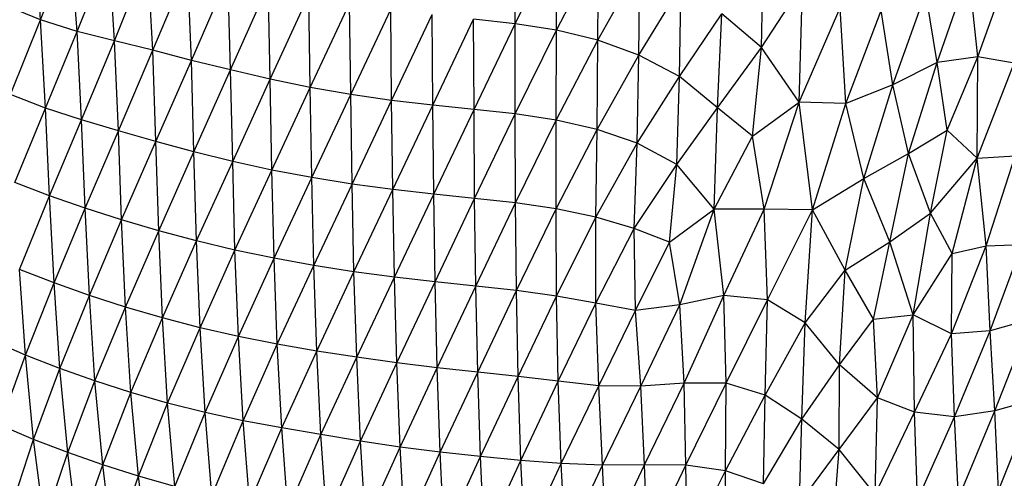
# Paper-space layout '_Isométrica' of a CAD drawing. Header units: millimetres. Extents: x -209 to 191, y -221 to 466.
# Tile 5 of 15: x -73 to 34, y -124 to -74. Entities that reach past the tile are written whole.
import ezdxf

# ---------------------------------------------------------------- set-up
doc = ezdxf.new("R2010")
doc.units = ezdxf.units.MM

psp = doc.layouts.new('_Isométrica')

# ---------------------------------------------------------------- linework, layer by layer
at = {"color": 7, "linetype": 'Continuous', "lineweight": 25}
for p, q in [((-70.7, -74.27), (-71.38, -64.53)), ((-19.06, -74.68), (-19.08, -64.75)), ((-70.7, -74.27), (-67.47, -66.1)), ((-66.73, -75.53), (-67.47, -66.1)), ((-19.06, -74.68), (-14.55, -65.49)), ((-14.55, -75.39), (-14.55, -65.49)), ((-66.73, -75.53), (-63.3, -66.88)), ((-62.65, -76.56), (-63.3, -66.88)), ((-14.55, -75.39), (-10.01, -66.62)), ((-10.05, -76.48), (-10.01, -66.62)), ((7.77, -77.28), (7.97, -66.63)), ((-62.65, -76.56), (-59.08, -67.58)), ((-58.5, -77.58), (-59.08, -67.58)), ((-10.05, -76.48), (-5.49, -68.29)), ((-5.58, -78.1), (-5.49, -68.29)), ((31.3, -78.3), (34.78, -68.57)), ((-58.5, -77.58), (-54.7, -68.63)), ((-54.28, -78.67), (-54.7, -68.63)), ((-54.28, -78.67), (-50.32, -69.52)), ((-50.02, -79.72), (-50.32, -69.52)), ((26.87, -78.91), (30.33, -69.02)), ((31.3, -78.3), (30.33, -69.02)), ((-50.02, -79.72), (-45.94, -70.53)), ((-45.72, -80.73), (-45.94, -70.53)), ((-5.58, -78.1), (-0.98, -70.59)), ((-1.18, -80.43), (-0.98, -70.59)), ((7.77, -77.28), (12.21, -70.44)), ((11.88, -83.23), (12.21, -70.44)), ((-45.72, -80.73), (-41.52, -71.61)), ((-41.35, -81.64), (-41.52, -71.61)), ((22.06, -81.33), (25.65, -71.26)), ((26.87, -78.91), (25.65, -71.26)), ((-70.7, -74.27), (-74.51, -72.69)), ((-41.35, -81.64), (-37.07, -72.47)), ((-36.94, -82.4), (-37.07, -72.47)), ((-36.94, -82.4), (-32.59, -73.14)), ((-32.5, -83.03), (-32.59, -73.14)), ((-32.5, -83.03), (-28.09, -73.69)), ((-28.02, -83.55), (-28.09, -73.69)), ((-1.18, -80.43), (3.44, -73.62)), ((2.99, -83.85), (3.44, -73.62)), ((7.77, -77.28), (3.44, -73.62)), ((11.88, -83.23), (16.33, -72.94)), ((16.94, -83.37), (16.33, -72.94)), ((16.94, -83.37), (20.78, -73.24)), ((22.06, -81.33), (20.78, -73.24)), ((-74, -82.4), (-70.7, -74.27)), ((-66.73, -75.53), (-70.7, -74.27)), ((-70.17, -83.86), (-70.7, -74.27)), ((-28.02, -83.55), (-23.58, -74.17)), ((-19.06, -74.68), (-23.58, -74.17)), ((-23.53, -84.01), (-23.58, -74.17)), ((-23.53, -84.01), (-19.06, -74.68)), ((-14.55, -75.39), (-19.06, -74.68)), ((-19.04, -84.51), (-19.06, -74.68)), ((-70.17, -83.86), (-66.73, -75.53)), ((-62.65, -76.56), (-66.73, -75.53)), ((-66.24, -85.15), (-66.73, -75.53)), ((-19.04, -84.51), (-14.55, -75.39)), ((-14.57, -85.18), (-14.55, -75.39)), ((-10.05, -76.48), (-14.55, -75.39)), ((-66.24, -85.15), (-62.65, -76.56)), ((-58.5, -77.58), (-62.65, -76.56)), ((-62.24, -86.34), (-62.65, -76.56)), ((-14.57, -85.18), (-10.05, -76.48)), ((-10.14, -86.2), (-10.05, -76.48)), ((-5.58, -78.1), (-10.05, -76.48)), ((-62.24, -86.34), (-58.5, -77.58)), ((-54.28, -78.67), (-58.5, -77.58)), ((-58.16, -87.49), (-58.5, -77.58)), ((-10.14, -86.2), (-5.58, -78.1)), ((-5.76, -87.7), (-5.58, -78.1)), ((-1.18, -80.43), (-5.58, -78.1)), ((2.99, -83.85), (7.77, -77.28)), ((6.77, -86.94), (7.77, -77.28)), ((11.88, -83.23), (7.77, -77.28)), ((-58.16, -87.49), (-54.28, -78.67)), ((-50.02, -79.72), (-54.28, -78.67)), ((-54.01, -88.62), (-54.28, -78.67)), ((26.87, -78.91), (22.06, -81.33)), ((23.76, -88.8), (26.87, -78.91)), ((31.3, -78.3), (26.87, -78.91)), ((27.97, -86.28), (26.87, -78.91)), ((27.97, -86.28), (31.3, -78.3)), ((31.24, -89.32), (31.3, -78.3)), ((31.24, -89.32), (35.25, -78.99)), ((35.25, -78.99), (31.3, -78.3)), ((-54.01, -88.62), (-50.02, -79.72)), ((-45.72, -80.73), (-50.02, -79.72)), ((-49.8, -89.67), (-50.02, -79.72)), ((-49.8, -89.67), (-45.72, -80.73)), ((-41.35, -81.64), (-45.72, -80.73)), ((-45.53, -90.61), (-45.72, -80.73)), ((-5.76, -87.7), (-1.18, -80.43)), ((-1.45, -90), (-1.18, -80.43)), ((2.99, -83.85), (-1.18, -80.43)), ((22.06, -81.33), (16.94, -83.37)), ((18.89, -91.55), (22.06, -81.33)), ((23.76, -88.8), (22.06, -81.33)), ((-70.17, -83.86), (-74, -82.4)), ((-45.53, -90.61), (-41.35, -81.64)), ((-36.94, -82.4), (-41.35, -81.64)), ((-41.19, -91.44), (-41.35, -81.64)), ((-41.19, -91.44), (-36.94, -82.4)), ((-32.5, -83.03), (-36.94, -82.4)), ((-36.8, -92.14), (-36.94, -82.4)), ((-36.8, -92.14), (-32.5, -83.03)), ((-28.02, -83.55), (-32.5, -83.03)), ((-32.38, -92.74), (-32.5, -83.03)), ((-32.38, -92.74), (-28.02, -83.55)), ((-23.53, -84.01), (-28.02, -83.55)), ((-27.92, -93.25), (-28.02, -83.55)), ((6.77, -86.94), (11.88, -83.23)), ((8.05, -94.89), (11.88, -83.23)), ((16.94, -83.37), (11.88, -83.23)), ((13.3, -94.94), (11.88, -83.23)), ((13.3, -94.94), (16.94, -83.37)), ((18.89, -91.55), (16.94, -83.37)), ((-73.52, -91.97), (-70.17, -83.86)), ((-66.24, -85.15), (-70.17, -83.86)), ((-69.73, -93.43), (-70.17, -83.86)), ((-27.92, -93.25), (-23.53, -84.01)), ((-19.04, -84.51), (-23.53, -84.01)), ((-23.46, -93.71), (-23.53, -84.01)), ((-23.46, -93.71), (-19.04, -84.51)), ((-14.57, -85.18), (-19.04, -84.51)), ((-19, -94.2), (-19.04, -84.51)), ((-1.45, -90), (2.99, -83.85)), ((2.61, -94.87), (2.99, -83.85)), ((6.77, -86.94), (2.99, -83.85)), ((-69.73, -93.43), (-66.24, -85.15)), ((-62.24, -86.34), (-66.24, -85.15)), ((-65.85, -94.77), (-66.24, -85.15)), ((-19, -94.2), (-14.57, -85.18)), ((-14.6, -94.84), (-14.57, -85.18)), ((-10.14, -86.2), (-14.57, -85.18)), ((-65.85, -94.77), (-62.24, -86.34)), ((-58.16, -87.49), (-62.24, -86.34)), ((-61.89, -96.03), (-62.24, -86.34)), ((-14.6, -94.84), (-10.14, -86.2)), ((-10.27, -95.75), (-10.14, -86.2)), ((-5.76, -87.7), (-10.14, -86.2)), ((23.76, -88.8), (27.97, -86.28)), ((26.17, -95.3), (27.97, -86.28)), ((31.24, -89.32), (27.97, -86.28)), ((-61.89, -96.03), (-58.16, -87.49)), ((-54.01, -88.62), (-58.16, -87.49)), ((-57.85, -97.22), (-58.16, -87.49)), ((-10.27, -95.75), (-5.76, -87.7)), ((-6.1, -96.98), (-5.76, -87.7)), ((-1.45, -90), (-5.76, -87.7)), ((2.61, -94.87), (6.77, -86.94)), ((8.05, -94.89), (6.77, -86.94)), ((-57.85, -97.22), (-54.01, -88.62)), ((-49.8, -89.67), (-54.01, -88.62)), ((-53.73, -98.33), (-54.01, -88.62)), ((18.89, -91.55), (23.76, -88.8)), ((21.72, -98.42), (23.76, -88.8)), ((26.17, -95.3), (23.76, -88.8)), ((-53.73, -98.33), (-49.8, -89.67)), ((-45.53, -90.61), (-49.8, -89.67)), ((-49.55, -99.33), (-49.8, -89.67)), ((-6.1, -96.98), (-1.45, -90)), ((-2.26, -98.46), (-1.45, -90)), ((2.61, -94.87), (-1.45, -90)), ((26.17, -95.3), (31.24, -89.32)), ((28.5, -99.7), (31.24, -89.32)), ((31.24, -89.32), (35.36, -89.08)), ((32.21, -98.87), (31.24, -89.32)), ((32.21, -98.87), (35.36, -89.08)), ((-49.55, -99.33), (-45.53, -90.61)), ((-41.19, -91.44), (-45.53, -90.61)), ((-45.29, -100.22), (-45.53, -90.61)), ((-69.73, -93.43), (-73.52, -91.97)), ((-45.29, -100.22), (-41.19, -91.44)), ((-36.8, -92.14), (-41.19, -91.44)), ((-40.97, -100.99), (-41.19, -91.44)), ((-40.97, -100.99), (-36.8, -92.14)), ((-32.38, -92.74), (-36.8, -92.14)), ((-36.6, -101.68), (-36.8, -92.14)), ((13.3, -94.94), (18.89, -91.55)), ((16.88, -101.51), (18.89, -91.55)), ((21.72, -98.42), (18.89, -91.55)), ((-36.6, -101.68), (-32.38, -92.74)), ((-27.92, -93.25), (-32.38, -92.74)), ((-32.19, -102.27), (-32.38, -92.74)), ((-73.01, -101.43), (-69.73, -93.43)), ((-65.85, -94.77), (-69.73, -93.43)), ((-69.24, -102.89), (-69.73, -93.43)), ((-32.19, -102.27), (-27.92, -93.25)), ((-23.46, -93.71), (-27.92, -93.25)), ((-27.76, -102.79), (-27.92, -93.25)), ((-27.76, -102.79), (-23.46, -93.71)), ((-19, -94.2), (-23.46, -93.71)), ((-23.33, -103.26), (-23.46, -93.71)), ((-23.33, -103.26), (-19, -94.2)), ((-14.6, -94.84), (-19, -94.2)), ((-18.92, -103.74), (-19, -94.2)), ((-69.24, -102.89), (-65.85, -94.77)), ((-61.89, -96.03), (-65.85, -94.77)), ((-65.39, -104.26), (-65.85, -94.77)), ((-18.92, -103.74), (-14.6, -94.84)), ((-10.27, -95.75), (-14.6, -94.84)), ((-14.56, -104.34), (-14.6, -94.84)), ((-2.26, -98.46), (2.61, -94.87)), ((-1.14, -105.3), (2.61, -94.87)), ((8.05, -94.89), (2.61, -94.87)), ((3.66, -104.26), (2.61, -94.87)), ((3.66, -104.26), (8.05, -94.89)), ((13.3, -94.94), (8.05, -94.89)), ((8.43, -104.74), (8.05, -94.89)), ((8.43, -104.74), (13.3, -94.94)), ((12.51, -107.26), (13.3, -94.94)), ((16.88, -101.51), (13.3, -94.94)), ((21.72, -98.42), (26.17, -95.3)), ((24.27, -106.36), (26.17, -95.3)), ((28.5, -99.7), (26.17, -95.3)), ((-65.39, -104.26), (-61.89, -96.03)), ((-57.85, -97.22), (-61.89, -96.03)), ((-61.46, -105.54), (-61.89, -96.03)), ((-14.56, -104.34), (-10.27, -95.75)), ((-6.1, -96.98), (-10.27, -95.75)), ((-10.26, -105.11), (-10.27, -95.75)), ((-61.46, -105.54), (-57.85, -97.22)), ((-53.73, -98.33), (-57.85, -97.22)), ((-57.44, -106.72), (-57.85, -97.22)), ((-10.26, -105.11), (-6.1, -96.98)), ((-2.26, -98.46), (-6.1, -96.98)), ((-5.95, -105.92), (-6.1, -96.98)), ((-57.44, -106.72), (-53.73, -98.33)), ((-49.55, -99.33), (-53.73, -98.33)), ((-53.35, -107.79), (-53.73, -98.33)), ((-5.95, -105.92), (-2.26, -98.46)), ((-1.14, -105.3), (-2.26, -98.46)), ((16.88, -101.51), (21.72, -98.42)), ((19.97, -106.86), (21.72, -98.42)), ((24.27, -106.36), (21.72, -98.42)), ((-53.35, -107.79), (-49.55, -99.33)), ((-45.29, -100.22), (-49.55, -99.33)), ((-49.18, -108.74), (-49.55, -99.33)), ((28.43, -108.46), (32.21, -98.87)), ((28.5, -99.7), (32.21, -98.87)), ((32.21, -98.87), (36.12, -98.72)), ((32.66, -108.13), (32.21, -98.87)), ((32.66, -108.13), (36.12, -98.72)), ((-49.18, -108.74), (-45.29, -100.22)), ((-40.97, -100.99), (-45.29, -100.22)), ((-44.95, -109.58), (-45.29, -100.22)), ((24.27, -106.36), (28.5, -99.7)), ((28.43, -108.46), (28.5, -99.7)), ((-69.24, -102.89), (-73.01, -101.43)), ((-72.35, -110.75), (-73.01, -101.43)), ((-44.95, -109.58), (-40.97, -100.99)), ((-36.6, -101.68), (-40.97, -100.99)), ((-40.65, -110.32), (-40.97, -100.99)), ((-40.65, -110.32), (-36.6, -101.68)), ((-32.19, -102.27), (-36.6, -101.68)), ((-36.3, -111), (-36.6, -101.68)), ((12.51, -107.26), (16.88, -101.51)), ((16.24, -111.82), (16.88, -101.51)), ((19.97, -106.86), (16.88, -101.51)), ((-36.3, -111), (-32.19, -102.27)), ((-27.76, -102.79), (-32.19, -102.27)), ((-31.92, -111.61), (-32.19, -102.27)), ((-31.92, -111.61), (-27.76, -102.79)), ((-23.33, -103.26), (-27.76, -102.79)), ((-27.53, -112.15), (-27.76, -102.79)), ((-72.35, -110.75), (-69.24, -102.89)), ((-65.39, -104.26), (-69.24, -102.89)), ((-68.62, -112.21), (-69.24, -102.89)), ((-27.53, -112.15), (-23.33, -103.26)), ((-18.92, -103.74), (-23.33, -103.26)), ((-23.13, -112.63), (-23.33, -103.26)), ((-23.13, -112.63), (-18.92, -103.74)), ((-14.56, -104.34), (-18.92, -103.74)), ((-18.74, -113.1), (-18.92, -103.74)), ((-68.62, -112.21), (-65.39, -104.26)), ((-61.46, -105.54), (-65.39, -104.26)), ((-64.79, -113.57), (-65.39, -104.26)), ((-18.74, -113.1), (-14.56, -104.34)), ((-10.26, -105.11), (-14.56, -104.34)), ((-14.37, -113.61), (-14.56, -104.34)), ((3.66, -104.26), (-1.14, -105.3)), ((-0.67, -113.8), (3.66, -104.26)), ((8.43, -104.74), (3.66, -104.26)), ((3.9, -113.82), (3.66, -104.26)), ((3.9, -113.82), (8.43, -104.74)), ((8.16, -115.11), (8.43, -104.74)), ((12.51, -107.26), (8.43, -104.74)), ((-64.79, -113.57), (-61.46, -105.54)), ((-57.44, -106.72), (-61.46, -105.54)), ((-60.87, -114.83), (-61.46, -105.54)), ((-14.37, -113.61), (-10.26, -105.11)), ((-5.95, -105.92), (-10.26, -105.11)), ((-9.96, -114.1), (-10.26, -105.11)), ((-9.96, -114.1), (-5.95, -105.92)), ((-1.14, -105.3), (-5.95, -105.92)), ((-5.36, -114.14), (-5.95, -105.92)), ((-5.36, -114.14), (-1.14, -105.3)), ((-0.67, -113.8), (-1.14, -105.3)), ((-60.87, -114.83), (-57.44, -106.72)), ((-53.35, -107.79), (-57.44, -106.72)), ((-56.88, -115.99), (-57.44, -106.72)), ((16.24, -111.82), (19.97, -106.86)), ((19.97, -106.86), (24.27, -106.36)), ((20.38, -115.42), (19.97, -106.86)), ((20.38, -115.42), (24.27, -106.36)), ((28.43, -108.46), (24.27, -106.36)), ((24.43, -116.96), (24.27, -106.36)), ((37.05, -106.88), (32.66, -108.13)), ((33.17, -116.81), (37.05, -106.88)), ((-56.88, -115.99), (-53.35, -107.79)), ((-49.18, -108.74), (-53.35, -107.79)), ((-52.81, -117.02), (-53.35, -107.79)), ((8.16, -115.11), (12.51, -107.26)), ((12.15, -117.72), (12.51, -107.26)), ((16.24, -111.82), (12.51, -107.26)), ((32.66, -108.13), (28.43, -108.46)), ((28.78, -117.49), (32.66, -108.13)), ((33.17, -116.81), (32.66, -108.13)), ((-72.35, -110.75), (-75.99, -109.19)), ((-52.81, -117.02), (-49.18, -108.74)), ((-44.95, -109.58), (-49.18, -108.74)), ((-48.67, -117.91), (-49.18, -108.74)), ((24.43, -116.96), (28.43, -108.46)), ((28.78, -117.49), (28.43, -108.46)), ((-48.67, -117.91), (-44.95, -109.58)), ((-40.65, -110.32), (-44.95, -109.58)), ((-44.45, -118.69), (-44.95, -109.58)), ((-44.45, -118.69), (-40.65, -110.32)), ((-36.3, -111), (-40.65, -110.32)), ((-40.19, -119.42), (-40.65, -110.32)), ((-75.09, -118.4), (-72.35, -110.75)), ((-68.62, -112.21), (-72.35, -110.75)), ((-71.48, -119.93), (-72.35, -110.75)), ((-40.19, -119.42), (-36.3, -111)), ((-31.92, -111.61), (-36.3, -111)), ((-35.88, -120.12), (-36.3, -111)), ((-71.48, -119.93), (-68.62, -112.21)), ((-64.79, -113.57), (-68.62, -112.21)), ((-67.76, -121.37), (-68.62, -112.21)), ((-35.88, -120.12), (-31.92, -111.61)), ((-27.53, -112.15), (-31.92, -111.61)), ((-31.55, -120.77), (-31.92, -111.61)), ((-31.55, -120.77), (-27.53, -112.15)), ((-23.13, -112.63), (-27.53, -112.15)), ((-27.2, -121.33), (-27.53, -112.15)), ((12.15, -117.72), (16.24, -111.82)), ((16.23, -121.03), (16.24, -111.82)), ((20.38, -115.42), (16.24, -111.82)), ((-67.76, -121.37), (-64.79, -113.57)), ((-60.87, -114.83), (-64.79, -113.57)), ((-63.95, -122.71), (-64.79, -113.57)), ((-27.2, -121.33), (-23.13, -112.63)), ((-18.74, -113.1), (-23.13, -112.63)), ((-22.83, -121.81), (-23.13, -112.63)), ((-22.83, -121.81), (-18.74, -113.1)), ((-14.37, -113.61), (-18.74, -113.1)), ((-18.44, -122.22), (-18.74, -113.1)), ((-18.44, -122.22), (-14.37, -113.61)), ((-9.96, -114.1), (-14.37, -113.61)), ((-14.03, -122.57), (-14.37, -113.61)), ((-14.03, -122.57), (-9.96, -114.1)), ((-5.36, -114.14), (-9.96, -114.1)), ((-9.53, -122.74), (-9.96, -114.1)), ((-9.53, -122.74), (-5.36, -114.14)), ((-0.67, -113.8), (-5.36, -114.14)), ((-4.98, -122.71), (-5.36, -114.14)), ((-4.98, -122.71), (-0.67, -113.8)), ((3.9, -113.82), (-0.67, -113.8)), ((-0.48, -122.75), (-0.67, -113.8)), ((-0.48, -122.75), (3.9, -113.82)), ((3.85, -123.35), (3.9, -113.82)), ((8.16, -115.11), (3.9, -113.82)), ((-63.95, -122.71), (-60.87, -114.83)), ((-56.88, -115.99), (-60.87, -114.83)), ((-60.06, -123.95), (-60.87, -114.83)), ((3.85, -123.35), (8.16, -115.11)), ((7.97, -124.77), (8.16, -115.11)), ((12.15, -117.72), (8.16, -115.11)), ((16.23, -121.03), (20.38, -115.42)), ((20.14, -125.93), (20.38, -115.42)), ((24.43, -116.96), (20.38, -115.42)), ((37.49, -115.62), (33.17, -116.81)), ((33.55, -125.5), (37.49, -115.62)), ((-60.06, -123.95), (-56.88, -115.99)), ((-52.81, -117.02), (-56.88, -115.99)), ((-56.09, -125.07), (-56.88, -115.99)), ((33.17, -116.81), (28.78, -117.49)), ((29.2, -126.32), (33.17, -116.81)), ((33.55, -125.5), (33.17, -116.81)), ((-56.09, -125.07), (-52.81, -117.02)), ((-48.67, -117.91), (-52.81, -117.02)), ((-52.05, -126.04), (-52.81, -117.02)), ((7.97, -124.77), (12.15, -117.72)), ((11.9, -126.84), (12.15, -117.72)), ((16.23, -121.03), (12.15, -117.72)), ((20.14, -125.93), (24.43, -116.96)), ((28.78, -117.49), (24.43, -116.96)), ((24.73, -126.53), (24.43, -116.96)), ((24.73, -126.53), (28.78, -117.49)), ((29.2, -126.32), (28.78, -117.49)), ((-71.48, -119.93), (-75.09, -118.4)), ((-52.05, -126.04), (-48.67, -117.91)), ((-44.45, -118.69), (-48.67, -117.91)), ((-47.95, -126.84), (-48.67, -117.91)), ((-47.95, -126.84), (-44.45, -118.69)), ((-40.19, -119.42), (-44.45, -118.69)), ((-43.78, -127.55), (-44.45, -118.69)), ((-73.92, -127.47), (-71.48, -119.93)), ((-67.76, -121.37), (-71.48, -119.93)), ((-70.32, -128.97), (-71.48, -119.93)), ((-43.78, -127.55), (-40.19, -119.42)), ((-35.88, -120.12), (-40.19, -119.42)), ((-39.57, -128.3), (-40.19, -119.42)), ((-39.57, -128.3), (-35.88, -120.12)), ((-31.55, -120.77), (-35.88, -120.12)), ((-35.34, -129.07), (-35.88, -120.12)), ((-35.34, -129.07), (-31.55, -120.77)), ((-27.2, -121.33), (-31.55, -120.77)), ((-31.08, -129.77), (-31.55, -120.77)), ((11.9, -126.84), (16.23, -121.03)), ((15.57, -129.09), (16.23, -121.03)), ((20.14, -125.93), (16.23, -121.03)), ((-70.32, -128.97), (-67.76, -121.37)), ((-63.95, -122.71), (-67.76, -121.37)), ((-66.61, -130.38), (-67.76, -121.37)), ((-31.08, -129.77), (-27.2, -121.33)), ((-22.83, -121.81), (-27.2, -121.33)), ((-26.76, -130.32), (-27.2, -121.33)), ((-26.76, -130.32), (-22.83, -121.81)), ((-18.44, -122.22), (-22.83, -121.81)), ((-22.41, -130.75), (-22.83, -121.81)), ((-66.61, -130.38), (-63.95, -122.71)), ((-60.06, -123.95), (-63.95, -122.71)), ((-62.82, -131.7), (-63.95, -122.71)), ((-22.41, -130.75), (-18.44, -122.22)), ((-14.03, -122.57), (-18.44, -122.22)), ((-18.02, -131.09), (-18.44, -122.22)), ((-18.02, -131.09), (-14.03, -122.57)), ((-9.53, -122.74), (-14.03, -122.57)), ((-13.59, -131.3), (-14.03, -122.57)), ((-13.59, -131.3), (-9.53, -122.74)), ((-4.98, -122.71), (-9.53, -122.74)), ((-9.12, -131.38), (-9.53, -122.74)), ((-9.12, -131.38), (-4.98, -122.71)), ((-0.48, -122.75), (-4.98, -122.71)), ((-4.67, -131.45), (-4.98, -122.71)), ((-4.67, -131.45), (-0.48, -122.75)), ((3.85, -123.35), (-0.48, -122.75)), ((-0.32, -131.73), (-0.48, -122.75)), ((-62.82, -131.7), (-60.06, -123.95)), ((-56.09, -125.07), (-60.06, -123.95)), ((-58.94, -132.91), (-60.06, -123.95)), ((-0.32, -131.73), (3.85, -123.35)), ((7.97, -124.77), (3.85, -123.35)), ((3.92, -132.47), (3.85, -123.35))]:
    psp.add_line(p, q, dxfattribs=at)

doc.saveas('drawing.dxf')
